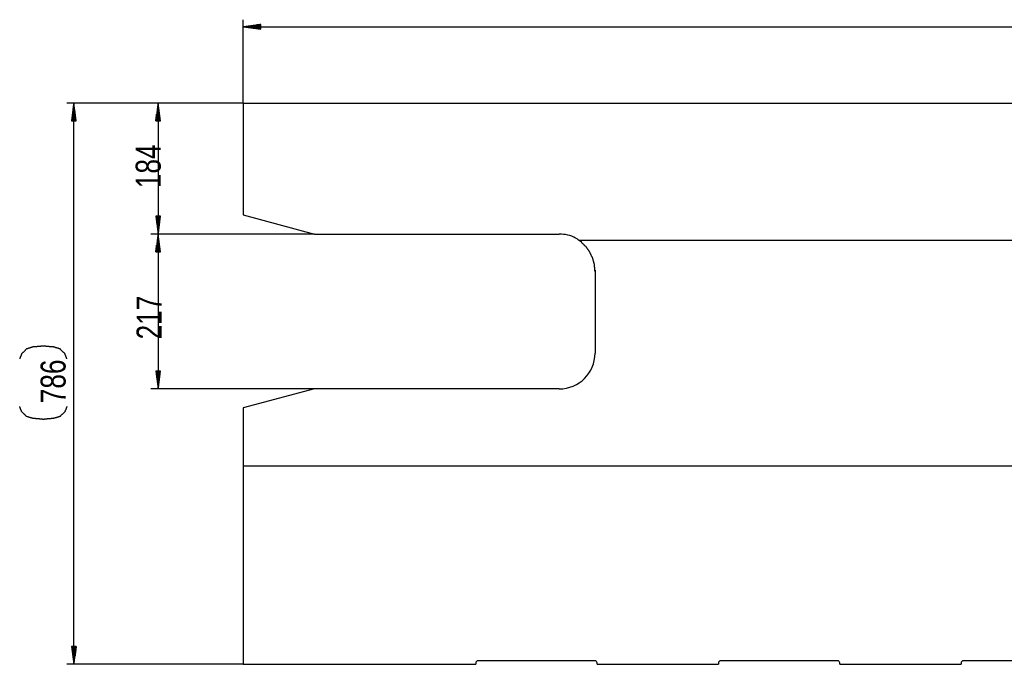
# Model space of a CAD drawing. Header units: millimetres. Extents: x 594 to 1189, y 0 to 841.
# Tile 6 of 16: x 751 to 889, y 546 to 636. Entities that reach past the tile are written whole.
import ezdxf

# ---------------------------------------------------------------- set-up
doc = ezdxf.new("R2010")
doc.units = ezdxf.units.MM
doc.layers.add('201', color=7, linetype='Continuous')
doc.styles.add('SEACAD_Arial', font='arial.ttf', dxfattribs={"width": 0.75})

msp = doc.modelspace()

# ---------------------------------------------------------------- linework, layer by layer
at = {"layer": '201', "color": 7, "linetype": 'Continuous'}
for p, q in [((782.12, 624.37), (782.12, 636.05)), ((784.62, 635.38), (782.12, 635.05)), ((782.12, 635.05), (1157.92, 635.05)), ((782.12, 635.05), (784.62, 634.72)), ((784.62, 635.05), (782.12, 635.05)), ((784.62, 635.05), (782.12, 635.05)), ((784.62, 635.1), (782.51, 635.1)), ((784.62, 635), (782.51, 635)), ((784.62, 635.15), (782.89, 635.15)), ((784.62, 634.95), (782.89, 634.95)), ((784.62, 635.2), (783.28, 635.2)), ((784.62, 634.9), (783.28, 634.9)), ((784.62, 635.26), (783.67, 635.26)), ((784.62, 634.85), (783.67, 634.85)), ((784.62, 635.31), (784.05, 635.31)), ((784.62, 634.8), (784.05, 634.8)), ((784.62, 635.36), (784.44, 635.36)), ((784.62, 635.36), (784.44, 635.36)), ((784.62, 634.75), (784.44, 634.75)), ((784.62, 634.75), (784.44, 634.75)), ((784.62, 634.72), (784.62, 635.38)), ((782.12, 624.37), (757.41, 624.37)), ((758.41, 624.37), (758.08, 621.87)), ((758.31, 621.87), (758.31, 623.59)), ((758.36, 621.87), (758.36, 623.98)), ((758.41, 545.76), (758.41, 624.37)), ((758.74, 621.87), (758.41, 624.37)), ((758.41, 621.87), (758.41, 624.37)), ((758.41, 621.87), (758.41, 624.37)), ((758.46, 621.87), (758.46, 623.98)), ((758.51, 621.87), (758.51, 623.59)), ((782.12, 624.37), (769.2, 624.37)), ((770.2, 624.37), (769.87, 621.87)), ((770.1, 621.87), (770.1, 623.59)), ((770.15, 621.87), (770.15, 623.98)), ((770.2, 624.37), (770.2, 606.02)), ((770.53, 621.87), (770.2, 624.37)), ((770.2, 621.87), (770.2, 624.37)), ((770.2, 621.87), (770.2, 624.37)), ((770.25, 621.87), (770.25, 623.98)), ((770.3, 621.87), (770.3, 623.59)), ((782.12, 624.37), (1157.92, 624.37)), ((782.12, 624.37), (782.12, 608.7)), ((758.16, 621.87), (758.16, 622.44)), ((758.21, 621.87), (758.21, 622.82)), ((758.26, 621.87), (758.26, 623.21)), ((758.57, 621.87), (758.57, 623.21)), ((758.62, 621.87), (758.62, 622.82)), ((758.67, 621.87), (758.67, 622.44)), ((769.95, 621.87), (769.95, 622.44)), ((770, 621.87), (770, 622.82)), ((770.05, 621.87), (770.05, 623.21)), ((770.35, 621.87), (770.35, 623.21)), ((770.41, 621.87), (770.41, 622.82)), ((770.46, 621.87), (770.46, 622.44)), ((758.08, 621.87), (758.74, 621.87)), ((758.11, 621.87), (758.11, 622.05)), ((758.11, 621.87), (758.11, 622.05)), ((758.72, 621.87), (758.72, 622.05)), ((758.72, 621.87), (758.72, 622.05)), ((769.87, 621.87), (770.53, 621.87)), ((769.9, 621.87), (769.9, 622.05)), ((769.9, 621.87), (769.9, 622.05)), ((770.51, 621.87), (770.51, 622.05)), ((770.51, 621.87), (770.51, 622.05)), ((770.53, 608.52), (769.87, 608.52)), ((769.87, 608.52), (770.2, 606.02)), ((769.9, 608.52), (769.9, 608.33)), ((769.9, 608.52), (769.9, 608.33)), ((769.95, 608.52), (769.95, 607.95)), ((770, 608.52), (770, 607.56)), ((770.05, 608.52), (770.05, 607.17)), ((770.1, 608.52), (770.1, 606.79)), ((770.15, 608.52), (770.15, 606.4)), ((770.2, 606.02), (770.53, 608.52)), ((770.2, 608.52), (770.2, 606.02)), ((770.2, 608.52), (770.2, 606.02)), ((770.25, 608.52), (770.25, 606.4)), ((770.3, 608.52), (770.3, 606.79)), ((770.35, 608.52), (770.35, 607.17)), ((770.41, 608.52), (770.41, 607.56)), ((770.46, 608.52), (770.46, 607.95)), ((770.51, 608.52), (770.51, 608.33)), ((770.51, 608.52), (770.51, 608.33)), ((782.12, 608.7), (792.12, 606.02)), ((792.12, 606.02), (769.2, 606.02)), ((792.12, 606.02), (769.2, 606.02)), ((770.2, 606.02), (769.87, 603.52)), ((770.2, 606.02), (770.2, 584.34)), ((770.53, 603.52), (770.2, 606.02)), ((770.2, 603.52), (770.2, 606.02)), ((770.2, 603.52), (770.2, 606.02)), ((792.12, 606.02), (826.42, 606.02)), ((770, 603.52), (770, 604.47)), ((770.05, 603.52), (770.05, 604.86)), ((770.1, 603.52), (770.1, 605.24)), ((770.15, 603.52), (770.15, 605.63)), ((770.25, 603.52), (770.25, 605.63)), ((770.3, 603.52), (770.3, 605.24)), ((770.35, 603.52), (770.35, 604.86)), ((770.41, 603.52), (770.41, 604.47)), ((829.27, 605.17), (1157.92, 605.17)), ((769.87, 603.52), (770.53, 603.52)), ((769.9, 603.52), (769.9, 603.7)), ((769.9, 603.52), (769.9, 603.7)), ((769.95, 603.52), (769.95, 604.09)), ((770.46, 603.52), (770.46, 604.09)), ((770.51, 603.52), (770.51, 603.7)), ((770.51, 603.52), (770.51, 603.7)), ((831.42, 600.96), (831.42, 589.34)), ((770.53, 586.84), (769.87, 586.84)), ((769.87, 586.84), (770.2, 584.34)), ((769.9, 586.84), (769.9, 586.66)), ((769.9, 586.84), (769.9, 586.66)), ((769.95, 586.84), (769.95, 586.27)), ((770, 586.84), (770, 585.89)), ((770.05, 586.84), (770.05, 585.5)), ((770.1, 586.84), (770.1, 585.12)), ((770.15, 586.84), (770.15, 584.73)), ((770.2, 584.34), (770.53, 586.84)), ((770.2, 586.84), (770.2, 584.34)), ((770.2, 586.84), (770.2, 584.34)), ((770.25, 586.84), (770.25, 584.73)), ((770.3, 586.84), (770.3, 585.12)), ((770.35, 586.84), (770.35, 585.5)), ((770.41, 586.84), (770.41, 585.89)), ((770.46, 586.84), (770.46, 586.27)), ((770.51, 586.84), (770.51, 586.66)), ((770.51, 586.84), (770.51, 586.66)), ((792.12, 584.34), (769.2, 584.34)), ((792.12, 584.34), (782.12, 581.66)), ((826.42, 584.34), (792.12, 584.34)), ((782.12, 581.66), (782.12, 545.76)), ((1157.92, 573.51), (782.12, 573.51)), ((758.74, 548.26), (758.08, 548.26)), ((758.08, 548.26), (758.41, 545.76)), ((758.11, 548.26), (758.11, 548.07)), ((758.11, 548.26), (758.11, 548.07)), ((758.16, 548.26), (758.16, 547.69)), ((758.21, 548.26), (758.21, 547.3)), ((758.26, 548.26), (758.26, 546.91)), ((758.31, 548.26), (758.31, 546.53)), ((758.36, 548.26), (758.36, 546.14)), ((758.41, 545.76), (758.74, 548.26)), ((758.41, 548.26), (758.41, 545.76)), ((758.41, 548.26), (758.41, 545.76)), ((758.46, 548.26), (758.46, 546.14)), ((758.51, 548.26), (758.51, 546.53)), ((758.57, 548.26), (758.57, 546.91)), ((758.62, 548.26), (758.62, 547.3)), ((758.67, 548.26), (758.67, 547.69)), ((758.72, 548.26), (758.72, 548.07)), ((758.72, 548.26), (758.72, 548.07)), ((782.12, 545.76), (757.41, 545.76)), ((782.12, 545.76), (814.72, 545.76)), ((814.72, 545.96), (814.72, 545.76)), ((831.42, 546.26), (815.02, 546.26)), ((831.72, 545.76), (831.72, 545.96)), ((831.72, 545.76), (848.72, 545.76)), ((848.72, 545.96), (848.72, 545.76)), ((865.42, 546.26), (849.02, 546.26)), ((865.72, 545.76), (865.72, 545.96)), ((865.72, 545.76), (882.72, 545.76)), ((882.72, 545.96), (882.72, 545.76)), ((899.42, 546.26), (883.02, 546.26))]:
    msp.add_line(p, q, dxfattribs=at)
for centre, radius, start, end in [((826.42, 601.02), 5, 62.8732, 90), ((826.39, 601.48), 4.61, 47.386, 59.8843), ((826.42, 589.34), 5, 270, 0), ((815.02, 545.96), 0.3, 90, 180), ((831.42, 545.96), 0.3, 0, 90), ((849.02, 545.96), 0.3, 90, 180), ((865.42, 545.96), 0.3, 0, 90), ((883.02, 545.96), 0.3, 90, 180)]:
    msp.add_arc(centre, radius, start, end, dxfattribs=at)
for points, knots in [([(831.42, 600.8), (831.34, 601.73), (831.1, 602.63), (830.7, 603.47), (830.17, 604.23), (829.51, 604.87)], [0, 0, 0.201512, 0.40259, 0.602861, 0.802041, 1, 1]), ([(757.42, 588.55), (757.15, 589.24), (756.46, 589.93), (755.56, 590.21), (754.74, 590.27), (754.12, 590.34), (753.5, 590.27), (752.67, 590.21), (751.77, 589.93), (751.08, 589.24), (750.81, 588.55)], [0, 0, 0.09034, 0.208959, 0.323038, 0.424046, 0.499995, 0.575954, 0.676952, 0.791041, 0.90966, 1, 1]), ([(757.42, 581.85), (757.15, 581.16), (756.46, 580.47), (755.56, 580.2), (754.74, 580.13), (754.12, 580.06), (753.5, 580.13), (752.67, 580.2), (751.77, 580.47), (751.08, 581.16), (750.81, 581.85)], [0, 0, 0.090336, 0.208959, 0.323038, 0.424046, 0.499995, 0.575954, 0.676952, 0.791041, 0.909664, 1, 1])]:
    msp.add_open_spline(points, degree=1, knots=knots, dxfattribs=at)

# ---------------------------------------------------------------- texts
at = {"layer": '201', "char_height": 3.5, "width": 8.2174, "attachment_point": 7, "rotation": 90, "style": 'SEACAD_Arial'}
for s, insert in [('{\\fArial|b0||i0||c0|p34;\\C7;\\H3.5;\\W0.75;184}', (770.61, 612.46)), ('{\\fArial|b0||i0||c0|p34;\\C7;\\H3.5;\\W0.75;217}', (770.68, 591.27)), ('{\\fArial|b0||i0||c0|p34;\\C7;\\H3.5;\\W0.75;786}', (757.29, 582.33))]:
    msp.add_mtext(s, dxfattribs=dict(at, insert=insert))

doc.saveas('drawing.dxf')
